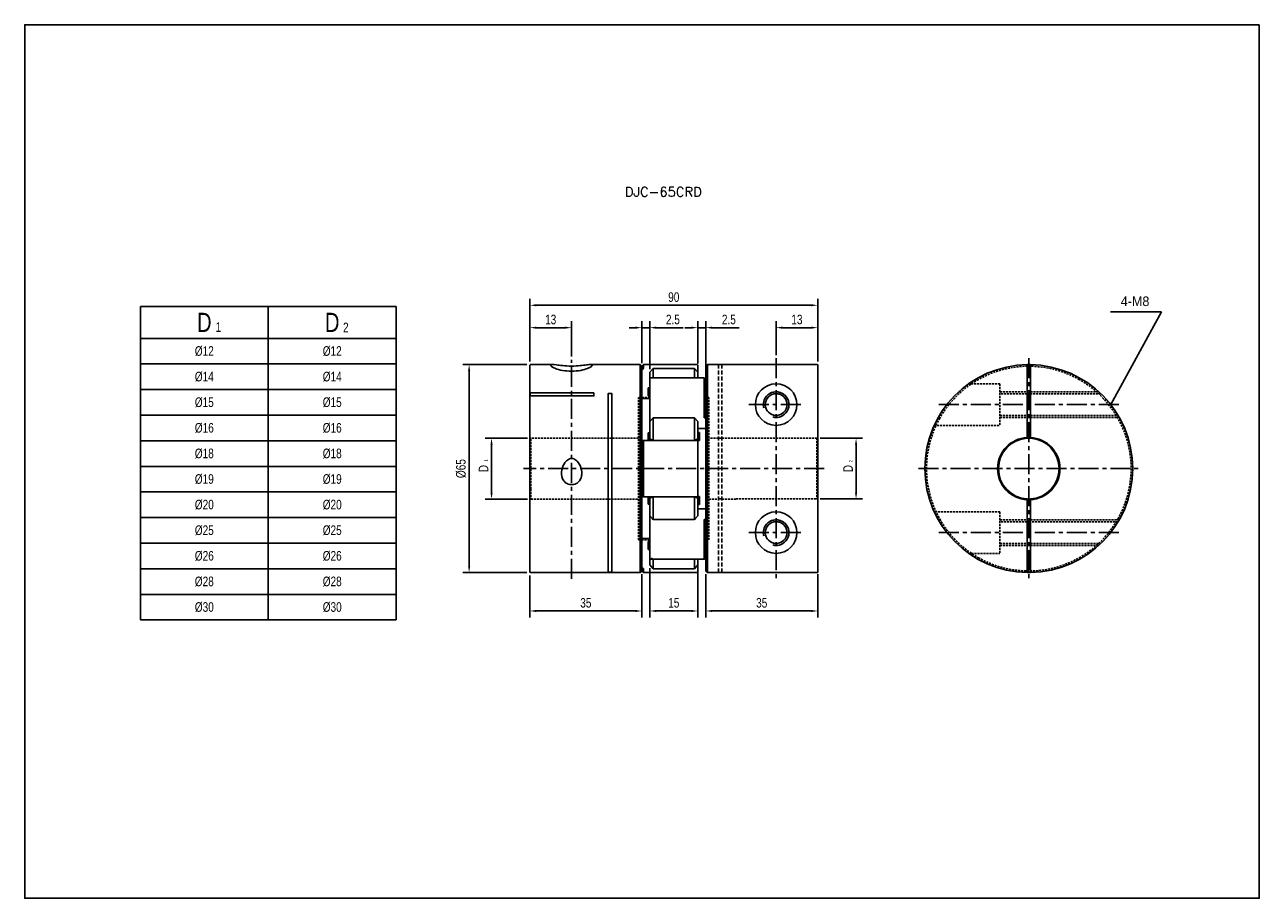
# Model space of a CAD drawing. Header units: millimetres. Extents: x 0 to 386, y 0 to 273.
import ezdxf

# ---------------------------------------------------------------- set-up
doc = ezdxf.new("R2010")
doc.units = ezdxf.units.MM
doc.header["$LTSCALE"] = 5
for name, pattern in [('CENTER', [2, 1.25, -0.25, 0.25, -0.25]), ('DASHED', [0.75, 0.5, -0.25]), ('HIDDEN', [0.375, 0.25, -0.125]), ('HIDDEN2', [0.1875, 0.125, -0.0625])]:
    doc.linetypes.add(name, pattern=pattern)
doc.layers.get('0').update_dxf_attribs({"linetype": 'CONTINUOUS'})
doc.layers.get('Defpoints').update_dxf_attribs({"linetype": 'CONTINUOUS'})
for name, color, linetype in [('BM', 2, 'CONTINUOUS'), ('CT', 1, 'CENTER'), ('D', 7, 'CONTINUOUS'), ('DIM', 7, 'CONTINUOUS'), ('HD', 4, 'DASHED')]:
    doc.layers.add(name, color=color, linetype=linetype)
doc.styles.add('H', font='txt.shx')
doc.styles.get("Standard").update_dxf_attribs({"font": 'Gulim.ttf', "width": 0.8, "height": 3})
doc.dimstyles.new('LIM', dxfattribs={"dimtxt": 2, "dimasz": 2, "dimexe": 2, "dimexo": 1, "dimgap": 1, "dimtad": 1, "dimdec": 3, "dimzin": 9, "dimdsep": 46, "dimtxsty": 'Standard', "dimcen": 3, "dimclrd": 1, "dimclre": 1, "dimadec": 0, "dimazin": 0, "dimtfac": 1, "dimtdec": 3, "dimtmove": 0, "dimatfit": 3, "dimfxl": 0, "dimtolj": 1, "dimtzin": 0, "dimarcsym": 0})

# ---------------------------------------------------------------- blocks, each defined once
blk = doc.blocks.new('*D8')
at = {"layer": 'Defpoints', "color": 0}
for p in [(212.99, 102.28), (247.99, 102.28), (247.99, 89.79)]:
    blk.add_point(p, dxfattribs=at)
at = {"layer": 'DIM', "color": 1, "lineweight": -2}
for p, q in [((212.99, 101.28), (212.99, 87.79)), ((247.99, 101.28), (247.99, 87.79)), ((214.99, 89.79), (245.99, 89.79))]:
    blk.add_line(p, q, dxfattribs=at)
at = {"layer": 'DIM', "color": 1}
for points in [[(214.99, 90.12), (214.99, 89.45), (212.99, 89.79)], [(245.99, 90.12), (245.99, 89.45), (247.99, 89.79)]]:
    blk.add_solid(points, dxfattribs=at)
at = {"layer": 'DIM', "color": 0, "insert": (230.49, 92.32), "char_height": 3, "attachment_point": 5}
blk.add_mtext('\\A1;35', dxfattribs=at)
blk = doc.blocks.new('*D9')
at = {"layer": 'Defpoints', "color": 0}
for p in [(195.49, 104.17), (210.49, 104.17), (210.49, 89.79)]:
    blk.add_point(p, dxfattribs=at)
at = {"layer": 'DIM', "color": 1, "lineweight": -2}
for p, q in [((195.49, 103.17), (195.49, 87.79)), ((210.49, 103.17), (210.49, 87.79)), ((197.49, 89.79), (208.49, 89.79))]:
    blk.add_line(p, q, dxfattribs=at)
at = {"layer": 'DIM', "color": 1}
for points in [[(197.49, 90.12), (197.49, 89.45), (195.49, 89.79)], [(208.49, 90.12), (208.49, 89.45), (210.49, 89.79)]]:
    blk.add_solid(points, dxfattribs=at)
at = {"layer": 'DIM', "color": 0, "insert": (202.99, 92.33), "char_height": 3, "attachment_point": 5}
blk.add_mtext('\\A1;15', dxfattribs=at)
blk = doc.blocks.new('*D10')
at = {"layer": 'Defpoints', "color": 0}
for p in [(157.99, 101.83), (192.99, 102.28), (192.99, 89.79)]:
    blk.add_point(p, dxfattribs=at)
at = {"layer": 'DIM', "color": 1, "lineweight": -2}
for p, q in [((157.99, 100.83), (157.99, 87.79)), ((192.99, 101.28), (192.99, 87.79)), ((159.99, 89.79), (190.99, 89.79))]:
    blk.add_line(p, q, dxfattribs=at)
at = {"layer": 'DIM', "color": 1}
for points in [[(159.99, 90.12), (159.99, 89.45), (157.99, 89.79)], [(190.99, 90.12), (190.99, 89.45), (192.99, 89.79)]]:
    blk.add_solid(points, dxfattribs=at)
at = {"layer": 'DIM', "color": 0, "insert": (175.49, 92.32), "char_height": 3, "attachment_point": 5}
blk.add_mtext('\\A1;35', dxfattribs=at)
blk = doc.blocks.new('*D11')
at = {"layer": 'Defpoints', "color": 0}
for p in [(158.04, 166.78), (138.99, 101.78), (158.04, 101.78)]:
    blk.add_point(p, dxfattribs=at)
at = {"layer": 'DIM', "color": 1, "lineweight": -2}
for p, q in [((157.04, 166.78), (136.99, 166.78)), ((138.99, 164.78), (138.99, 103.78)), ((157.04, 101.78), (136.99, 101.78))]:
    blk.add_line(p, q, dxfattribs=at)
at = {"layer": 'DIM', "color": 1}
for points in [[(138.66, 164.78), (139.33, 164.78), (138.99, 166.78)], [(138.66, 103.78), (139.33, 103.78), (138.99, 101.78)]]:
    blk.add_solid(points, dxfattribs=at)
at = {"layer": 'DIM', "color": 0, "insert": (136.45, 134.28), "char_height": 3, "attachment_point": 5, "rotation": 90}
blk.add_mtext('\\A1;%%C65', dxfattribs=at)
blk = doc.blocks.new('*D12')
at = {"layer": 'Defpoints', "color": 0}
for p in [(158.24, 143.78), (145.99, 124.78), (158.24, 124.78)]:
    blk.add_point(p, dxfattribs=at)
at = {"layer": 'DIM', "color": 1, "lineweight": -2}
for p, q in [((157.24, 143.78), (143.99, 143.78)), ((145.99, 141.78), (145.99, 126.78)), ((157.24, 124.78), (143.99, 124.78))]:
    blk.add_line(p, q, dxfattribs=at)
at = {"layer": 'DIM', "color": 1}
for points in [[(145.66, 141.78), (146.33, 141.78), (145.99, 143.78)], [(145.66, 126.78), (146.33, 126.78), (145.99, 124.78)]]:
    blk.add_solid(points, dxfattribs=at)
at = {"layer": 'DIM', "color": 0, "insert": (143.49, 134.28), "char_height": 3, "attachment_point": 5, "rotation": 90}
blk.add_mtext('\\A1;D', dxfattribs=at)
blk = doc.blocks.new('*D13')
at = {"layer": 'Defpoints', "color": 0}
for p in [(157.99, 185.32), (157.99, 166.73), (247.99, 166.73)]:
    blk.add_point(p, dxfattribs=at)
at = {"layer": 'DIM', "color": 1, "lineweight": -2}
for p, q in [((157.99, 167.73), (157.99, 187.32)), ((247.99, 167.73), (247.99, 187.32)), ((245.99, 185.32), (159.99, 185.32))]:
    blk.add_line(p, q, dxfattribs=at)
at = {"layer": 'DIM', "color": 1}
for points in [[(159.99, 185.66), (159.99, 184.99), (157.99, 185.32)], [(245.99, 185.66), (245.99, 184.99), (247.99, 185.32)]]:
    blk.add_solid(points, dxfattribs=at)
at = {"layer": 'DIM', "color": 0, "insert": (202.99, 187.86), "char_height": 3, "attachment_point": 5}
blk.add_mtext('\\A1;90', dxfattribs=at)
blk = doc.blocks.new('*D14')
at = {"layer": 'Defpoints', "color": 0}
for p in [(212.99, 178.32), (210.49, 166.13), (212.99, 162.12)]:
    blk.add_point(p, dxfattribs=at)
at = {"layer": 'DIM', "color": 1, "lineweight": -2}
for p, q in [((208.49, 178.32), (206.49, 178.32)), ((210.49, 167.13), (210.49, 180.32)), ((210.49, 178.32), (212.99, 178.32)), ((212.99, 163.12), (212.99, 180.32)), ((214.99, 178.32), (223.45, 178.32))]:
    blk.add_line(p, q, dxfattribs=at)
at = {"layer": 'DIM', "color": 1}
for points in [[(208.49, 178.66), (208.49, 177.99), (210.49, 178.32)], [(214.99, 178.66), (214.99, 177.99), (212.99, 178.32)]]:
    blk.add_solid(points, dxfattribs=at)
at = {"layer": 'DIM', "color": 0, "insert": (220.22, 180.86), "char_height": 3, "attachment_point": 5}
blk.add_mtext('\\A1;2.5', dxfattribs=at)
blk = doc.blocks.new('*D15')
at = {"layer": 'Defpoints', "color": 0}
for p in [(195.49, 178.32), (192.99, 166.28), (195.49, 164.39)]:
    blk.add_point(p, dxfattribs=at)
at = {"layer": 'DIM', "color": 1, "lineweight": -2}
for p, q in [((190.99, 178.32), (188.99, 178.32)), ((192.99, 167.28), (192.99, 180.32)), ((192.99, 178.32), (195.49, 178.32)), ((195.49, 165.39), (195.49, 180.32)), ((197.49, 178.32), (205.95, 178.32))]:
    blk.add_line(p, q, dxfattribs=at)
at = {"layer": 'DIM', "color": 1}
for points in [[(190.99, 178.66), (190.99, 177.99), (192.99, 178.32)], [(197.49, 178.66), (197.49, 177.99), (195.49, 178.32)]]:
    blk.add_solid(points, dxfattribs=at)
at = {"layer": 'DIM', "color": 0, "insert": (202.72, 180.86), "char_height": 3, "attachment_point": 5}
blk.add_mtext('\\A1;2.5', dxfattribs=at)
blk = doc.blocks.new('*D16')
at = {"layer": 'Defpoints', "color": 0}
for p in [(170.99, 178.32), (157.99, 166.73), (170.99, 168.32)]:
    blk.add_point(p, dxfattribs=at)
at = {"layer": 'DIM', "color": 1, "lineweight": -2}
for p, q in [((157.99, 167.73), (157.99, 180.32)), ((159.99, 178.32), (168.99, 178.32)), ((170.99, 169.32), (170.99, 180.32))]:
    blk.add_line(p, q, dxfattribs=at)
at = {"layer": 'DIM', "color": 1}
for points in [[(159.99, 178.66), (159.99, 177.99), (157.99, 178.32)], [(168.99, 178.66), (168.99, 177.99), (170.99, 178.32)]]:
    blk.add_solid(points, dxfattribs=at)
at = {"layer": 'DIM', "color": 0, "insert": (164.49, 180.86), "char_height": 3, "attachment_point": 5}
blk.add_mtext('\\A1;13', dxfattribs=at)
blk = doc.blocks.new('*D17')
at = {"layer": 'Defpoints', "color": 0}
for p in [(247.74, 143.77), (247.74, 124.79), (259.99, 124.79)]:
    blk.add_point(p, dxfattribs=at)
at = {"layer": 'DIM', "color": 1, "lineweight": -2}
for p, q in [((248.74, 143.77), (261.99, 143.77)), ((259.99, 141.77), (259.99, 126.79)), ((248.74, 124.79), (261.99, 124.79))]:
    blk.add_line(p, q, dxfattribs=at)
at = {"layer": 'DIM', "color": 1}
for points in [[(259.66, 141.77), (260.33, 141.77), (259.99, 143.77)], [(259.66, 126.79), (260.33, 126.79), (259.99, 124.79)]]:
    blk.add_solid(points, dxfattribs=at)
at = {"layer": 'DIM', "color": 0, "insert": (257.49, 134.28), "char_height": 3, "attachment_point": 5, "rotation": 90}
blk.add_mtext('\\A1;D', dxfattribs=at)
blk = doc.blocks.new('*D18')
at = {"layer": 'Defpoints', "color": 0}
for p in [(247.99, 178.32), (234.99, 168.78), (247.99, 166.73)]:
    blk.add_point(p, dxfattribs=at)
at = {"layer": 'DIM', "color": 1, "lineweight": -2}
for p, q in [((234.99, 169.78), (234.99, 180.32)), ((236.99, 178.32), (245.99, 178.32)), ((247.99, 167.73), (247.99, 180.32))]:
    blk.add_line(p, q, dxfattribs=at)
at = {"layer": 'DIM', "color": 1}
for points in [[(236.99, 178.66), (236.99, 177.99), (234.99, 178.32)], [(245.99, 178.66), (245.99, 177.99), (247.99, 178.32)]]:
    blk.add_solid(points, dxfattribs=at)
at = {"layer": 'DIM', "color": 0, "insert": (241.49, 180.86), "char_height": 3, "attachment_point": 5}
blk.add_mtext('\\A1;13', dxfattribs=at)

msp = doc.modelspace()

# ---------------------------------------------------------------- linework, layer by layer
for p, q in [((36.1701, 184.9752), (116.1701, 184.9752)), ((36.1701, 184.9752), (36.1701, 86.9752)), ((116.1701, 184.9752), (116.1701, 86.9752)), ((36.1701, 86.9752), (116.1701, 86.9752))]:
    msp.add_line(p, q)
at = {"color": 4}
for p, q in [((76.1701, 184.9752), (76.1701, 86.9752)), ((36.1701, 174.9752), (116.1701, 174.9752))]:
    msp.add_line(p, q, dxfattribs=at)
at = {"color": 1}
for p, q in [((36.1701, 166.9752), (116.1701, 166.9752)), ((36.1701, 158.9752), (116.1701, 158.9752)), ((36.1701, 150.9752), (116.1701, 150.9752)), ((36.1701, 142.9752), (116.1701, 142.9752)), ((36.1701, 134.9752), (116.1701, 134.9752)), ((36.1701, 126.9752), (116.1701, 126.9752)), ((36.1701, 118.9752), (116.1701, 118.9752)), ((36.1701, 110.9752), (116.1701, 110.9752)), ((36.1701, 102.9752), (116.1701, 102.9752)), ((36.1701, 94.9752), (116.1701, 94.9752))]:
    msp.add_line(p, q, dxfattribs=at)
msp.add_lwpolyline([(386.1, 273), (0, 273), (0, 0), (386.1, 0)], close=True)
at = {"layer": 'BM', "linetype": 'Continuous'}
for p, q in [((157.9928, 111.691), (157.9928, 166.7303)), ((165.229, 166.7803), (158.0428, 166.7803)), ((187.9928, 166.7803), (176.7576, 166.7803)), ((192.4928, 166.7803), (188.9928, 166.7803)), ((192.4928, 101.7803), (192.4928, 166.7803)), ((192.9928, 166.2803), (192.4928, 166.7803)), ((193.4928, 166.7803), (192.9928, 166.2803)), ((192.9928, 165.1215), (192.9928, 166.2803)), ((210.4428, 166.7803), (193.4928, 166.7803)), ((193.4928, 165.5835), (193.4928, 166.7803)), ((210.4928, 165.5353), (210.4928, 166.7303)), ((213.4928, 166.7803), (212.9928, 166.2803)), ((212.9928, 166.2803), (212.9928, 162.1223)), ((213.4928, 101.7803), (213.4928, 166.7803)), ((216.9928, 166.7803), (213.4928, 166.7803)), ((216.9928, 166.7764), (217.9928, 166.7764)), ((217.9928, 166.7764), (247.9428, 166.7764)), ((247.9928, 166.7264), (247.9928, 101.8341)), ((313.515, 166.7764), (313.515, 166.7264)), ((313.515, 144.0175), (313.515, 166.7264)), ((314.515, 166.7264), (314.515, 166.7764)), ((314.515, 144.0175), (314.515, 166.7264)), ((193.4292, 165.5093), (192.9928, 165.1215)), ((192.9928, 165.1215), (192.9928, 142.8136)), ((196.4928, 165.5656), (195.4928, 164.3883)), ((195.4928, 162.5504), (195.4928, 164.3883)), ((195.4928, 150.2114), (195.4928, 162.5504)), ((212.4995, 162.6004), (195.5428, 162.6004)), ((196.4928, 162.6264), (196.4418, 162.6004)), ((196.4928, 165.5656), (196.4928, 162.6264)), ((209.4928, 165.5656), (196.4928, 165.5656)), ((209.4928, 162.6264), (196.4928, 162.6264)), ((209.4928, 162.6264), (209.4928, 165.5656)), ((210.4928, 164.3883), (209.4928, 165.5656)), ((209.5438, 162.6004), (209.4928, 162.6264)), ((210.4928, 165.5353), (210.4928, 164.4037)), ((210.4928, 164.3883), (210.4928, 162.6004)), ((212.4928, 150.236), (212.4928, 162.594)), ((212.5563, 162.5622), (212.9928, 162.1223)), ((212.9928, 150.0544), (212.9928, 162.1223)), ((192.9928, 156.1513), (195.4928, 156.1513)), ((195.4928, 149.0218), (195.4928, 150.2114)), ((196.4928, 150.1784), (195.4928, 149.0218)), ((195.4928, 143.5407), (195.4928, 149.0218)), ((209.4928, 150.1784), (196.4928, 150.1784)), ((196.4928, 150.1784), (196.4928, 143.0824)), ((209.4928, 143.0824), (209.4928, 150.1784)), ((210.4928, 149.0218), (209.4928, 150.1784)), ((210.4928, 149.0218), (210.4928, 143.5407)), ((210.4928, 146.8358), (212.9928, 146.8358)), ((212.9928, 150.0544), (212.5563, 150.1628)), ((212.9928, 118.5062), (212.9928, 150.0544)), ((192.9928, 142.8136), (193.4292, 143.048)), ((210.4428, 143.0553), (193.4562, 143.0553)), ((193.4928, 143.0187), (193.4928, 125.5418)), ((195.4928, 145.4298), (194.9928, 145.4298)), ((194.9928, 143.0553), (194.9928, 145.4298)), ((196.4928, 143.0824), (195.4928, 143.5407)), ((195.4928, 143.0553), (195.4928, 143.5407)), ((209.4928, 143.0824), (196.4928, 143.0824)), ((196.4928, 143.0824), (196.4928, 143.0553)), ((209.4928, 143.0824), (210.4928, 143.5407)), ((209.4928, 143.0553), (209.4928, 143.0824)), ((210.9928, 145.5303), (210.4928, 145.5303)), ((210.4928, 143.5407), (210.4928, 143.0053)), ((210.4928, 143.0303), (210.9928, 143.0303)), ((210.4928, 143.0053), (210.4928, 125.5553)), ((210.9928, 143.0303), (210.9928, 145.5303)), ((217.9928, 143.7671), (216.9928, 143.7671)), ((313.515, 144.0175), (313.515, 143.7671)), ((314.515, 143.7671), (314.515, 144.0175)), ((192.9928, 142.8136), (192.9928, 125.747)), ((192.9928, 125.747), (192.9928, 103.4391)), ((193.4292, 125.5126), (192.9928, 125.747)), ((193.4559, 125.5053), (210.4428, 125.5053)), ((194.9928, 125.5053), (194.9928, 123.1308)), ((195.4928, 125.0199), (195.4928, 125.5053)), ((196.4928, 125.4782), (195.4928, 125.0199)), ((195.4928, 119.5388), (195.4928, 125.0199)), ((196.4928, 125.5053), (196.4928, 125.4782)), ((209.4928, 125.4782), (196.4928, 125.4782)), ((196.4928, 125.4782), (196.4928, 118.3822)), ((209.4928, 125.4782), (209.4928, 125.5053)), ((209.4928, 118.3822), (209.4928, 125.4782)), ((209.4928, 125.4782), (210.4928, 125.0199)), ((210.4928, 125.5553), (210.4928, 125.0199)), ((210.9928, 125.5303), (210.4928, 125.5303)), ((210.4928, 125.0199), (210.4928, 119.5388)), ((210.9928, 125.5303), (210.9928, 123.0303)), ((216.9928, 124.7935), (217.9928, 124.7935)), ((313.515, 124.7935), (313.515, 124.5431)), ((313.515, 101.8341), (313.515, 124.5431)), ((314.515, 124.5431), (314.515, 124.7935)), ((314.515, 101.8341), (314.515, 124.5431)), ((194.9928, 123.1308), (195.4928, 123.1308)), ((210.4928, 123.0303), (210.9928, 123.0303)), ((212.9928, 121.7248), (210.4928, 121.7248)), ((196.4928, 118.3822), (195.4928, 119.5388)), ((195.4928, 118.3492), (195.4928, 119.5323)), ((195.4928, 106.0101), (195.4928, 118.3492)), ((209.4928, 118.3822), (196.4928, 118.3822)), ((209.4928, 118.3822), (210.4928, 119.5388)), ((212.4928, 105.9666), (212.4928, 118.3246)), ((212.5563, 118.3977), (212.9928, 118.5062)), ((212.9928, 106.4383), (212.9928, 118.5062)), ((195.4928, 112.4093), (192.9928, 112.4093)), ((157.9928, 111.691), (157.9928, 110.9838)), ((157.9928, 110.9838), (157.9928, 101.8303)), ((195.4928, 111.4887), (194.9928, 111.4887)), ((194.9928, 108.9887), (194.9928, 111.4887)), ((194.9928, 108.9887), (195.4928, 108.9887)), ((195.4928, 104.1722), (195.4928, 106.0101)), ((195.5428, 105.9601), (212.4992, 105.9601)), ((196.4928, 105.9342), (196.4418, 105.9601)), ((209.4928, 105.9342), (196.4928, 105.9342)), ((196.4928, 105.9342), (196.4928, 102.9949)), ((209.4928, 105.9342), (209.5438, 105.9601)), ((209.4928, 102.9949), (209.4928, 105.9342)), ((210.4928, 105.9601), (210.4928, 104.1722)), ((212.9928, 106.4383), (212.5563, 105.9984)), ((212.9928, 106.4383), (212.9928, 102.2803)), ((158.0428, 101.7803), (169.3619, 101.7803)), ((172.6119, 101.7803), (192.4928, 101.7803)), ((192.4928, 101.7803), (192.9928, 102.2803)), ((192.9928, 103.4391), (193.4292, 103.0513)), ((192.9928, 103.4391), (192.9928, 102.2803)), ((192.9928, 102.2803), (193.4928, 101.7803)), ((193.4928, 102.9771), (193.4928, 101.7803)), ((193.4928, 101.7803), (210.4428, 101.7803)), ((196.4928, 102.9949), (195.4928, 104.1722)), ((209.4928, 102.9949), (196.4928, 102.9949)), ((209.4928, 102.9949), (210.4928, 104.1722)), ((210.4928, 104.1679), (210.4928, 103.0253)), ((210.4928, 103.0253), (210.4928, 101.8303)), ((212.9928, 102.2803), (213.4928, 101.7803)), ((213.4928, 101.7803), (216.9928, 101.7803)), ((216.9928, 101.7841), (217.9928, 101.7841)), ((217.9928, 101.7803), (233.1368, 101.7803)), ((247.9428, 101.7841), (233.135, 101.7841)), ((233.135, 101.7841), (233.1368, 101.7803)), ((313.515, 101.8341), (313.515, 101.7841)), ((314.515, 101.7841), (314.515, 101.8341))]:
    msp.add_line(p, q, dxfattribs=at)
at = {"layer": 'BM'}
for p, q in [((187.9928, 166.7803), (188.9928, 166.7803)), ((194.9928, 159.5719), (194.9928, 157.0719)), ((195.4928, 159.5719), (194.9928, 159.5719)), ((194.9928, 157.0719), (195.4928, 157.0719))]:
    msp.add_line(p, q, dxfattribs=at)
at = {"layer": 'BM', "linetype": 'HIDDEN'}
for p, q in [((216.9928, 166.7803), (216.9928, 101.7803)), ((217.9928, 166.7764), (217.9928, 101.7803))]:
    msp.add_line(p, q, dxfattribs=at)
at = {"layer": 'BM', "linetype": 'HIDDEN2'}
for p, q in [((192.9928, 165.1215), (193.4292, 165.5093)), ((213.9928, 156.5303), (212.9928, 156.5303)), ((213.9928, 112.0303), (213.9928, 156.5303)), ((212.9928, 152.6344), (212.9928, 150.0544)), ((212.5563, 150.1628), (212.9928, 150.0544)), ((193.4292, 143.048), (192.9928, 142.8136)), ((193.4562, 143.0553), (193.4559, 143.0553)), ((196.4928, 143.0824), (195.4928, 143.5407)), ((209.4928, 143.0824), (210.4928, 143.5407)), ((192.9928, 130.1954), (192.9928, 138.3652)), ((196.4928, 118.3822), (195.4928, 119.5388)), ((209.4928, 118.3822), (210.4928, 119.5388)), ((212.9928, 118.5062), (212.5563, 118.3977)), ((212.9928, 118.5062), (212.9928, 115.9261)), ((212.9928, 112.0303), (213.9928, 112.0303)), ((196.4418, 105.9601), (195.4928, 106.4426)), ((212.4992, 105.9601), (212.4995, 105.9601)), ((212.5563, 105.9984), (212.9928, 106.4383)), ((193.4292, 103.0513), (192.9928, 103.4391))]:
    msp.add_line(p, q, dxfattribs=at)
at = {"layer": 'BM', "linetype": 'Continuous'}
for centre, radius in [((234.9928, 154.2803), 6.5), ((234.9928, 154.2803), 3.4), ((234.9928, 114.2803), 6.5), ((234.9928, 114.2803), 3.4)]:
    msp.add_circle(centre, radius, dxfattribs=at)
at = {"layer": 'BM', "linetype": 'HIDDEN2'}
for centre in [(234.9928, 154.2803), (234.9928, 114.2803)]:
    msp.add_circle(centre, 3.4, dxfattribs=at)
at = {"layer": 'BM', "linetype": 'Continuous'}
for centre, radius, start, end in [((247.9428, 166.7264), 0.05, 359.996489, 89.996719), ((314.015, 134.2803), 32.5, 90.881508, 269.118492), ((314.015, 134.2803), 32.5, 89.118492, 90.881508), ((314.015, 134.2803), 32.5, 270.881508, 89.118492), ((195.5428, 162.5504), 0.05, 90, 180), ((234.9928, 154.2803), 4, 255, 195), ((212.5805, 150.248), 0.0885, 187.806734, 254.169167), ((210.4428, 143.0053), 0.05, 0, 90), ((314.015, 134.2803), 9.75, 92.939534, 267.060466), ((314.015, 134.2803), 9.5, 93.016961, 266.983039), ((314.015, 134.2803), 9.5, 86.983039, 93.016961), ((314.015, 134.2803), 9.75, 272.939534, 87.060466), ((314.015, 134.2803), 9.5, 273.016961, 86.983039), ((210.4428, 125.5553), 0.05, 270, 0), ((314.015, 134.2803), 9.5, 266.983039, 273.016961), ((212.5804, 118.3127), 0.0884, 105.778905, 172.245195), ((234.9928, 114.2803), 4, 255, 195), ((195.5428, 106.0101), 0.05, 180, 270), ((247.9428, 101.8341), 0.05, 270.003504, 0.003287), ((314.015, 134.2803), 32.5, 269.118492, 270.881508)]:
    msp.add_arc(centre, radius, start, end, dxfattribs=at)
at = {"layer": 'BM', "linetype": 'HIDDEN2'}
for centre in [(234.9928, 154.2803), (234.9928, 114.2803)]:
    msp.add_arc(centre, 4, 255, 195, dxfattribs=at)
at = {"layer": 'BM', "linetype": 'Continuous'}
for points, knots in [([(170.9928, 166.3228), (171.9926, 166.3228), (172.9331, 166.3945), (174.5096, 166.5591), (175.144, 166.6453), (176.1998, 166.7604), (176.6069, 166.7895), (177.2152, 166.7658), (177.4075, 166.7122), (177.5332, 166.5152), (177.4645, 166.3681), (177.0067, 166.0056), (176.609, 165.7856), (175.4841, 165.3544), (174.7386, 165.1389), (173.0159, 164.8281), (172.0311, 164.7336), (170.0498, 164.7281), (169.0642, 164.8165), (167.3246, 165.1199), (166.5678, 165.333), (164.8222, 165.9907), (164.3946, 166.4069), (164.6295, 166.8101), (165.2548, 166.8179), (166.8299, 166.6468), (167.4723, 166.5597), (169.0366, 166.396), (169.993, 166.3228), (170.9928, 166.3228)], [0, 0, 0, 0, 0.0625, 0.0625, 0.125, 0.125, 0.1875, 0.1875, 0.25, 0.25, 0.3125, 0.3125, 0.375, 0.375, 0.4375, 0.4375, 0.5, 0.5, 0.5625, 0.5625, 0.625, 0.625, 0.75, 0.75, 0.875, 0.875, 0.9375, 0.9375, 1, 1, 1, 1]), ([(193.4292, 165.5093), (193.4369, 165.5161), (193.4449, 165.5237), (193.4526, 165.5316), (193.4604, 165.5395), (193.4681, 165.5478), (193.4749, 165.5558), (193.4786, 165.5603), (193.4821, 165.5647), (193.485, 165.5687), (193.4873, 165.5719), (193.4893, 165.5749), (193.4906, 165.5775), (193.4918, 165.5796), (193.4925, 165.5814), (193.4927, 165.5827), (193.4928, 165.583), (193.4928, 165.5832), (193.4928, 165.5835)], [0, 0, 0, 0, 0.29044857, 0.29044857, 0.29044857, 0.58261744, 0.58261744, 0.58261744, 0.74250675, 0.74250675, 0.74250675, 0.87014675, 0.87014675, 0.87014675, 0.97783709, 0.97783709, 0.97783709, 1, 1, 1, 1]), ([(212.5563, 162.5622), (212.5487, 162.57), (212.5407, 162.5771), (212.533, 162.5831), (212.5252, 162.589), (212.5175, 162.5941), (212.5107, 162.5972), (212.507, 162.5989), (212.5035, 162.6001), (212.5006, 162.6004), (212.4983, 162.6006), (212.4963, 162.6003), (212.495, 162.5993), (212.4938, 162.5984), (212.4931, 162.597), (212.4929, 162.5952), (212.4928, 162.5948), (212.4928, 162.5944), (212.4928, 162.594)], [0, 0, 0, 0, 0.29044857, 0.29044857, 0.29044857, 0.58261744, 0.58261744, 0.58261744, 0.74250675, 0.74250675, 0.74250675, 0.87014675, 0.87014675, 0.87014675, 0.97783709, 0.97783709, 0.97783709, 1, 1, 1, 1]), ([(193.4928, 143.0187), (193.4928, 143.023), (193.4922, 143.0272), (193.4911, 143.0309), (193.4899, 143.0345), (193.4883, 143.0379), (193.4864, 143.0407), (193.4836, 143.0446), (193.4802, 143.0477), (193.4765, 143.05), (193.4714, 143.0531), (193.4655, 143.0547), (193.4596, 143.0552), (193.4521, 143.0557), (193.4442, 143.0544), (193.4366, 143.0514), (193.4341, 143.0504), (193.4317, 143.0493), (193.4292, 143.048)], [0, 0, 0, 0, 0.11632585, 0.11632585, 0.11632585, 0.2316964, 0.2316964, 0.2316964, 0.3949426, 0.3949426, 0.3949426, 0.62209261, 0.62209261, 0.62209261, 0.90928366, 0.90928366, 0.90928366, 1, 1, 1, 1]), ([(171.0409, 129.265), (170.5556, 129.265), (170.0787, 129.3811), (169.2363, 129.8102), (168.8708, 130.1243), (168.0293, 131.2583), (167.8241, 132.2387), (167.9446, 134.1411), (168.2473, 135.0833), (169.0209, 136.3003), (169.3335, 136.6723), (170.0975, 137.2497), (170.5674, 137.4484), (171.5277, 137.445), (171.9974, 137.2424), (172.757, 136.6629), (173.0703, 136.2874), (173.834, 135.0798), (174.1397, 134.1304), (174.2272, 132.7038), (174.1923, 132.2267), (173.9636, 131.3104), (173.7677, 130.874), (173.2121, 130.1265), (172.8461, 129.811), (172.0062, 129.3823), (171.5262, 129.265), (171.0409, 129.265)], [0, 0, 0, 0, 0.0625, 0.0625, 0.125, 0.125, 0.25, 0.25, 0.375, 0.375, 0.4375, 0.4375, 0.5, 0.5, 0.5625, 0.5625, 0.625, 0.625, 0.75, 0.75, 0.8125, 0.8125, 0.875, 0.875, 0.9375, 0.9375, 1, 1, 1, 1]), ([(193.4292, 125.5126), (193.4369, 125.5085), (193.4449, 125.506), (193.4526, 125.5054), (193.4604, 125.5048), (193.4681, 125.5061), (193.4749, 125.5097), (193.4786, 125.5117), (193.4821, 125.5145), (193.485, 125.5181), (193.4873, 125.5209), (193.4893, 125.5244), (193.4906, 125.5284), (193.4918, 125.5317), (193.4925, 125.5355), (193.4927, 125.5394), (193.4928, 125.5402), (193.4928, 125.541), (193.4928, 125.5418)], [0, 0, 0, 0, 0.29044857, 0.29044857, 0.29044857, 0.58261744, 0.58261744, 0.58261744, 0.74250675, 0.74250675, 0.74250675, 0.87014675, 0.87014675, 0.87014675, 0.97783709, 0.97783709, 0.97783709, 1, 1, 1, 1]), ([(212.4928, 105.9666), (212.4928, 105.9644), (212.4934, 105.9627), (212.4945, 105.9617), (212.4957, 105.9606), (212.4973, 105.9601), (212.4992, 105.9601), (212.502, 105.9601), (212.5054, 105.9611), (212.5091, 105.9627), (212.5142, 105.9648), (212.5201, 105.9683), (212.526, 105.9724), (212.5335, 105.9776), (212.5414, 105.9841), (212.549, 105.9913), (212.5515, 105.9935), (212.5539, 105.9959), (212.5563, 105.9984)], [0, 0, 0, 0, 0.11632585, 0.11632585, 0.11632585, 0.2316964, 0.2316964, 0.2316964, 0.3949426, 0.3949426, 0.3949426, 0.62209261, 0.62209261, 0.62209261, 0.90928366, 0.90928366, 0.90928366, 1, 1, 1, 1]), ([(169.3602, 101.7803), (169.4245, 101.7803), (169.4906, 101.7804), (169.9843, 101.7819), (170.4838, 101.7858), (171.5041, 101.7858), (172.0106, 101.7818), (172.4966, 101.7804), (172.558, 101.7803), (172.6179, 101.7803)], [0.427526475, 0.427526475, 0.427526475, 0.427526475, 0.4375, 0.4375, 0.5, 0.5, 0.5625, 0.5625, 0.571795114, 0.571795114, 0.571795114, 0.571795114]), ([(193.4928, 102.9771), (193.4928, 102.9783), (193.4922, 102.9801), (193.4911, 102.9823), (193.4899, 102.9845), (193.4883, 102.9871), (193.4864, 102.9899), (193.4836, 102.9939), (193.4802, 102.9983), (193.4765, 103.0028), (193.4714, 103.009), (193.4655, 103.0155), (193.4596, 103.0218), (193.4521, 103.0297), (193.4442, 103.0375), (193.4366, 103.0446), (193.4341, 103.0469), (193.4317, 103.0491), (193.4292, 103.0513)], [0, 0, 0, 0, 0.11632585, 0.11632585, 0.11632585, 0.2316964, 0.2316964, 0.2316964, 0.3949426, 0.3949426, 0.3949426, 0.62209261, 0.62209261, 0.62209261, 0.90928366, 0.90928366, 0.90928366, 1, 1, 1, 1])]:
    msp.add_open_spline(points, degree=3, knots=knots, dxfattribs=at)
at = {"layer": 'BM', "linetype": 'HIDDEN2'}
msp.add_open_spline([(193.4292, 103.0513), (193.4343, 103.0468), (193.4395, 103.0419), (193.4447, 103.0369)], degree=3, dxfattribs=at)
at = {"layer": 'CT'}
for p, q in [((170.989, 99.7857), (170.9928, 168.3228)), ((234.9928, 168.7764), (234.9928, 99.7841)), ((314.015, 168.7803), (314.015, 99.7803)), ((226.4928, 154.2803), (243.4928, 154.2803)), ((285.9036, 154.2803), (342.1264, 154.2803)), ((249.9928, 134.2803), (155.9928, 134.2803)), ((279.515, 134.2803), (348.515, 134.2803)), ((226.4928, 114.2803), (243.4928, 114.2803)), ((285.9036, 114.2803), (342.1264, 114.2803))]:
    msp.add_line(p, q, dxfattribs=at)
at = {"layer": 'D', "color": 2}
for points in [[(178.0319, 157.9585), (158.0369, 157.9585), (158.0369, 156.9841), (178.0319, 156.9841)], [(182.4211, 101.9284), (183.6403, 101.9284), (183.6403, 157.7149), (182.4211, 157.7149)]]:
    msp.add_lwpolyline(points, close=True, dxfattribs=at)
at = {"layer": 'HD', "linetype": 'HIDDEN2'}
for p, q in [((304.915, 160.7803), (295.1872, 160.7803)), ((304.915, 160.7803), (304.915, 147.7803)), ((191.9928, 112.0303), (191.9928, 156.5303)), ((195.4928, 156.5303), (191.9928, 156.5303)), ((313.515, 157.6803), (304.915, 157.6803)), ((336.5773, 157.6803), (314.515, 157.6803)), ((304.915, 150.8803), (313.515, 150.8803)), ((314.515, 150.8803), (341.9559, 150.8803)), ((284.4515, 147.7803), (304.915, 147.7803)), ((158.2428, 143.7803), (157.9928, 144.0303)), ((158.2428, 127.9256), (158.2428, 143.7803)), ((191.9928, 143.7803), (158.2428, 143.7803)), ((216.9928, 143.7803), (213.9928, 143.7803)), ((247.7428, 143.7671), (217.9928, 143.7671)), ((247.7428, 143.7671), (217.9928, 143.7671)), ((247.9928, 144.0175), (247.7428, 143.7671)), ((247.7428, 143.7671), (247.7428, 124.7935)), ((158.2428, 127.9256), (158.2428, 124.7803)), ((157.9928, 124.5303), (158.2428, 124.7803)), ((158.2428, 124.7803), (191.9928, 124.7803)), ((213.9928, 124.7803), (216.9928, 124.7803)), ((217.9928, 124.7803), (222.5214, 124.7803)), ((222.5153, 124.7935), (247.7428, 124.7935)), ((222.5153, 124.7935), (247.7428, 124.7935)), ((247.7428, 124.7935), (247.9928, 124.5431)), ((304.915, 120.7803), (284.4592, 120.7803)), ((304.915, 120.7803), (304.915, 107.7803)), ((313.515, 117.6803), (304.915, 117.6803)), ((341.9541, 117.6803), (314.515, 117.6803)), ((191.9928, 112.0303), (195.4928, 112.0303)), ((304.915, 110.8803), (313.515, 110.8803)), ((314.515, 110.8803), (336.5692, 110.8803)), ((295.2001, 107.7803), (304.915, 107.7803))]:
    msp.add_line(p, q, dxfattribs=at)
at = {"layer": 'HD', "color": 1, "linetype": 'HIDDEN2'}
for p, q in [((304.915, 158.2803), (313.515, 158.2803)), ((314.515, 158.2803), (335.9296, 158.2803)), ((304.915, 150.2803), (313.515, 150.2803)), ((314.515, 150.2803), (342.3037, 150.2803)), ((304.915, 118.2803), (313.515, 118.2803)), ((314.515, 118.2803), (342.3037, 118.2803)), ((304.915, 110.2803), (313.515, 110.2803)), ((314.515, 110.2803), (335.9296, 110.2803))]:
    msp.add_line(p, q, dxfattribs=at)
at = {"layer": 'HD', "linetype": 'HIDDEN2'}
for radius, start, end in [(32, 60.46601, 119.53399), (32, 119.53399, 150.46601), (32, 29.53399, 60.46601), (32, 150.46601, 209.53399), (32, 330.46601, 29.53399), (9.75, 87.060466, 92.939534), (9.75, 267.060466, 272.939534), (32, 209.53399, 240.46601), (32, 299.53399, 330.46601), (32, 240.46601, 299.53399)]:
    msp.add_arc((314.015, 134.2803), radius, start, end, dxfattribs=at)

# ---------------------------------------------------------------- texts
at = {"color": 0}
for s, insert, char_height, width, attachment_point in [('D', (56.1701, 179.9752), 6, 40, 5), ('D', (96.1701, 179.9752), 6, 40, 5), ('1', (59.7356, 180.0108), 3, 9, 1), ('2', (99.5504, 179.8958), 3, 4.8, 1), ('%%c12', (56.1701, 170.9752), 3, 40, 5), ('%%c12', (96.1701, 170.9752), 3, 40, 5), ('%%c14', (56.1701, 162.9752), 3, 40, 5), ('%%c14', (96.1701, 162.9752), 3, 40, 5), ('%%c15', (56.1701, 154.9752), 3, 40, 5), ('%%c15', (96.1701, 154.9752), 3, 40, 5), ('%%c16', (56.1701, 146.9752), 3, 40, 5), ('%%c16', (96.1701, 146.9752), 3, 40, 5), ('%%c18', (56.1701, 138.9752), 3, 40, 5), ('%%c18', (96.1701, 138.9752), 3, 40, 5), ('%%c19', (56.1701, 130.9752), 3, 40, 5), ('%%c19', (96.1701, 130.9752), 3, 40, 5), ('%%c20', (56.1701, 122.9752), 3, 40, 5), ('%%c20', (96.1701, 122.9752), 3, 40, 5), ('%%c25', (56.1701, 114.9752), 3, 40, 5), ('%%c25', (96.1701, 114.9752), 3, 40, 5), ('%%c26', (56.1701, 106.9752), 3, 40, 5), ('%%c26', (96.1701, 106.9752), 3, 40, 5), ('%%c28', (56.1701, 98.9752), 3, 40, 5), ('%%c28', (96.1701, 98.9752), 3, 40, 5), ('%%c30', (56.1701, 90.9752), 3, 40, 5), ('%%c30', (96.1701, 90.9752), 3, 40, 5)]:
    msp.add_mtext(s, dxfattribs=dict(at, insert=insert, char_height=char_height, width=width, attachment_point=attachment_point))
at = {"layer": 'D', "insert": (187.6797, 222.268), "char_height": 3, "attachment_point": 1, "style": 'H'}
msp.add_mtext('DJC-65CRD', dxfattribs=at)
at = {"layer": 'DIM'}
msp.add_text('4-M8', height=3, dxfattribs=at).set_placement((342.7803, 185.0748))
at = {"layer": 'DIM', "char_height": 1, "attachment_point": 1, "rotation": 90}
for s, insert, width in [('1', (143.7791, 136.4839), 8.7), ('2', (257.8151, 136.2593), 19.6)]:
    msp.add_mtext(s, dxfattribs=dict(at, insert=insert, width=width))

# ---------------------------------------------------------------- dimensions: what is measured, and where the dimension line sits
at = {"layer": 'DIM'}
for base, p1, p2, picture, middle in [((157.9928, 185.3228), (247.9928, 166.7264), (157.9928, 166.7264), '*D13', (202.9928, 187.8607)), ((170.9928, 178.3228), (157.9928, 166.7303), (170.9928, 168.3228), '*D16', (164.4928, 180.8647)), ((195.4928, 178.3228), (192.9928, 166.2803), (195.4928, 164.3883), '*D15', (202.7218, 180.8607)), ((212.9928, 178.3228), (210.4928, 166.1328), (212.9928, 162.1223), '*D14', (220.2218, 180.8607)), ((247.9928, 178.3228), (234.9928, 168.7764), (247.9928, 166.7264), '*D18', (241.4928, 180.8647)), ((192.9928, 89.7857), (157.9928, 101.8303), (192.9928, 102.2803), '*D10', (175.4928, 92.3236)), ((210.4928, 89.7857), (195.4928, 104.1722), (210.4928, 104.1679), '*D9', (202.9928, 92.3276)), ((247.9928, 89.7857), (212.9928, 102.2803), (247.9928, 102.2803), '*D8', (230.4928, 92.3236))]:
    dim = msp.add_linear_dim(base=base, p1=p1, p2=p2, dimstyle='LIM', dxfattribs=at)
    dim.commit()
    dim.dimension.update_dxf_attribs({"geometry": picture, "text_midpoint": middle})
for base, p1, p2, text, picture, middle in [((138.9928, 101.7803), (158.0428, 166.7803), (158.0428, 101.7803), '%%C<>', '*D11', (136.4548, 134.2803)), ((145.9928, 124.7803), (158.2428, 143.7803), (158.2428, 124.7803), 'D', '*D12', (143.4908, 134.2803)), ((259.9928, 124.7935), (247.7428, 143.7671), (247.7428, 124.7935), 'D', '*D17', (257.4908, 134.2803))]:
    dim = msp.add_linear_dim(base=base, p1=p1, p2=p2, angle=90, text=text, dimstyle='LIM', dxfattribs=at)
    dim.commit()
    dim.dimension.update_dxf_attribs({"geometry": picture, "text_midpoint": middle})

# ---------------------------------------------------------------- leaders
at = {"layer": 'BM'}
msp.add_leader([(339.6324, 154.2803), (355.5588, 183.2498), (339.513, 183.2498)], dimstyle='LIM', override={"dimgap": 1, "dimtad": 0}, dxfattribs=at)

doc.saveas('drawing.dxf')
